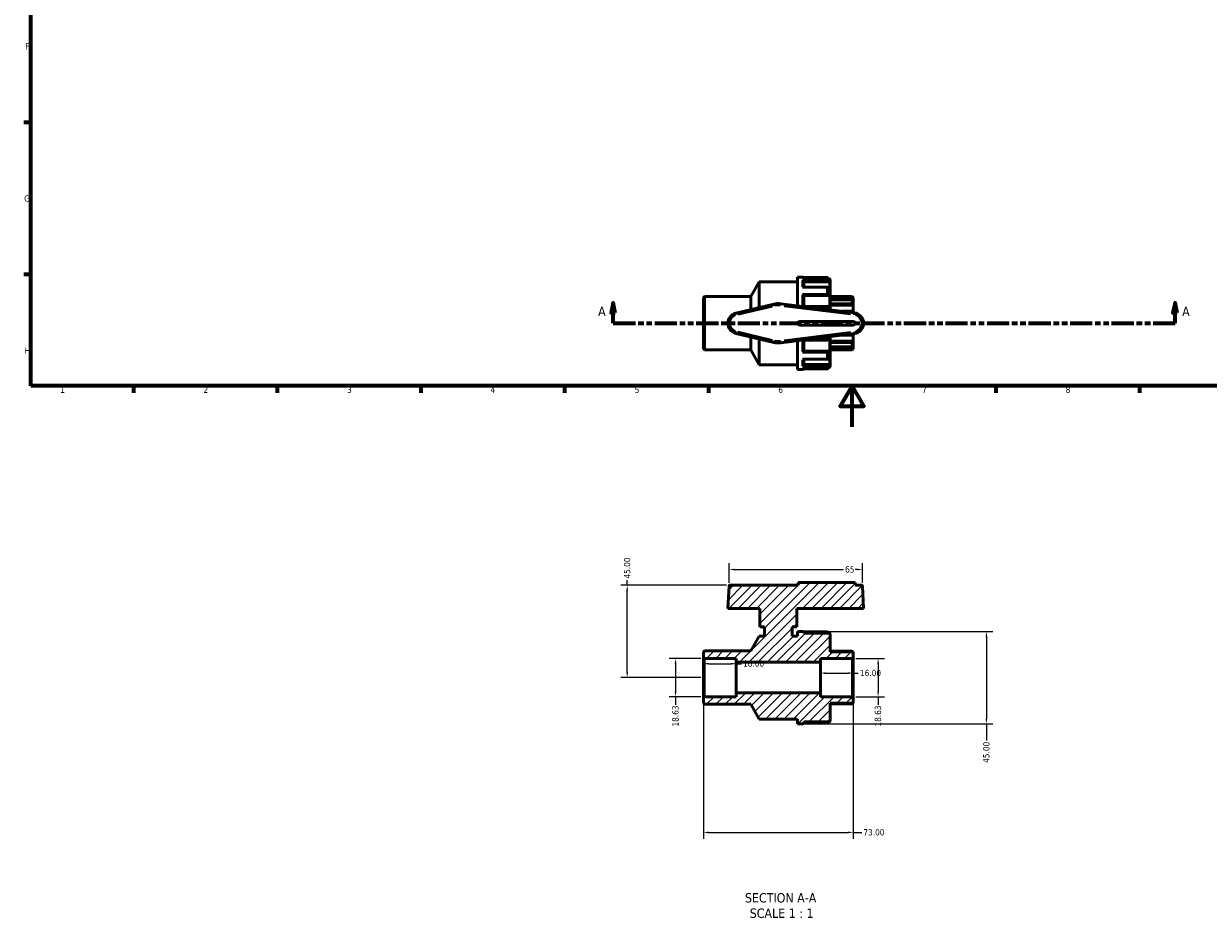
# Model space of a CAD drawing. Header units: millimetres. Extents: x 0 to 905, y -238 to 614.
# Tile 1 of 4: x 17 to 594, y -238 to 197. Entities that reach past the tile are written whole.
import ezdxf

# ---------------------------------------------------------------- set-up
doc = ezdxf.new("R2010")
doc.units = ezdxf.units.MM
doc.linetypes.add('DOUBLE_DASH_CHAIN', pattern=[1.2403, 0.6614, -0.0827, 0.1654, -0.0827, 0.1654, -0.0827])
for name, color, linetype, lineweight in [('Border (ANSI)', 7, 'Continuous', 70), ('Dimension (ANSI)', 7, 'Continuous', 25), ('Hatch (ANSI)', 7, 'Continuous', 18), ('Section Line (ANSI)', 7, 'DOUBLE_DASH_CHAIN', 70), ('Symbol (ANSI)', 7, 'Continuous', 25), ('Visible (ANSI)', 7, 'Continuous', 50), ('Visible Narrow (ANSI)', 7, 'Continuous', 35)]:
    doc.layers.add(name, color=color, linetype=linetype, lineweight=lineweight)
doc.styles.add('Label Text (ANSI)', font='tahoma.ttf')
doc.styles.add('Note Text (ANSI)', font='tahoma.ttf')
doc.dimstyles.new('Default - mm (ANSI)', dxfattribs={"dimtxt": 3.048, "dimasz": 2.5, "dimexe": 3.175, "dimexo": 1.6002, "dimgap": 0.8, "dimtad": 0, "dimtoh": 1, "dimrnd": 1e-08, "dimzin": 4, "dimdsep": 46, "dimtxsty": 'Note Text (ANSI)', "dimcen": 0.09, "dimdle": 10, "dimclrd": 256, "dimclre": 256, "dimclrt": 256, "dimadec": 1, "dimazin": 1, "dimtfac": 1, "dimtofl": 0, "dimtmove": 0, "dimatfit": 3, "dimfxl": 1, "dimtolj": 1, "dimtzin": 4, "dimlwd": -1, "dimlwe": -1, "dimarcsym": 0})

# ---------------------------------------------------------------- blocks, each defined once
blk = doc.blocks.new('Borders Default Border')
at = {"layer": 'Border (ANSI)'}
for p, q in [((20, 148.5), (16.55, 148.5)), ((20, 74.25), (16.55, 74.25)), ((70.08, 20), (70.08, 16.55)), ((140.17, 20), (140.17, 16.55)), ((210.25, 20), (210.25, 16.55)), ((280.33, 20), (280.33, 16.55)), ((350.42, 20), (350.42, 16.55)), ((490.58, 20), (490.58, 16.55)), ((560.67, 20), (560.67, 16.55))]:
    blk.add_line(p, q, dxfattribs=at)
at = {"layer": 'Border (ANSI)', "flags": 128}
for points in [[(20, 20), (20, 574), (821, 574), (821, 20), (20, 20)], [(420.5, 0), (420.5, 20), (414.73, 10), (426.27, 10), (420.5, 20)]]:
    blk.add_lwpolyline(points, dxfattribs=at)
at = {"layer": 'Border (ANSI)', "char_height": 3.05, "attachment_point": 7, "style": 'Note Text (ANSI)'}
for s, insert in [('F', (17.29, 184.1)), ('G', (16.81, 109.79)), ('H', (16.97, 35.6)), ('1', (34.35, 16.55)), ('2', (104.2, 16.55)), ('3', (174.26, 16.49)), ('4', (244.23, 16.55)), ('5', (314.48, 16.49)), ('6', (384.49, 16.49)), ('7', (454.6, 16.55)), ('8', (524.63, 16.48))]:
    blk.add_mtext(s, dxfattribs=dict(at, insert=insert))
blk = doc.blocks.new('2dTransSection0')
at = {"layer": 'Section Line (ANSI)', "linetype": 'Continuous'}
for p, q in [((304.01, 60.53), (303.01, 55.53)), ((304.01, 55.53), (304.01, 60.53)), ((305.01, 55.53), (304.01, 60.53)), ((577.95, 60.53), (576.95, 55.53)), ((577.95, 55.53), (577.95, 60.53)), ((578.95, 55.53), (577.95, 60.53)), ((303.01, 55.53), (305.01, 55.53)), ((304.01, 50.53), (304.01, 55.53)), ((576.95, 55.53), (578.95, 55.53)), ((577.95, 50.53), (577.95, 55.53)), ((304.01, 50.53), (314.66, 50.53)), ((567.3, 50.53), (577.95, 50.53))]:
    blk.add_line(p, q, dxfattribs=at)
at = {"layer": 'Section Line (ANSI)', "linetype": 'DOUBLE_DASH_CHAIN', "ltscale": 16.329199}
blk.add_line((304.01, 50.53), (577.95, 50.53), dxfattribs=at)
at = {"layer": 'Section Line (ANSI)', "linetype": 'Continuous', "flags": 128}
for points in [[(305.01, 55.53), (304.01, 60.53), (303.01, 55.53), (305.01, 55.53)], [(578.95, 55.53), (577.95, 60.53), (576.95, 55.53), (578.95, 55.53)]]:
    blk.add_lwpolyline(points, dxfattribs=at)
at = {"layer": 'Section Line (ANSI)'}
for points in [[(305.01, 55.53), (304.01, 60.53), (303.01, 55.53), (305.01, 55.53)], [(578.95, 55.53), (577.95, 60.53), (576.95, 55.53), (578.95, 55.53)]]:
    blk.add_solid(points, dxfattribs=at)
at = {"layer": 'Section Line (ANSI)', "char_height": 4.57, "attachment_point": 7, "style": 'Label Text (ANSI)'}
for insert in [(296.65, 54.03), (581.42, 54.03)]:
    blk.add_mtext('A', dxfattribs=dict(at, insert=insert))
blk = doc.blocks.new('*D7')
at = {"layer": 'Defpoints', "color": 0, "transparency": 16777216}
for p in [(348.38, -113.01), (334.4, -131.64), (348.38, -131.64)]:
    blk.add_point(p, dxfattribs=at)
at = {"layer": 'Dimension (ANSI)', "transparency": 16777216}
for p, q in [((346.78, -113.01), (331.23, -113.01)), ((334.4, -115.51), (334.4, -129.14)), ((346.78, -131.64), (331.23, -131.64)), ((334.4, -131.64), (334.4, -135.67))]:
    blk.add_line(p, q, dxfattribs=at)
for points in [[(333.99, -115.51), (334.82, -115.51), (334.4, -113.01)], [(333.99, -129.14), (334.82, -129.14), (334.4, -131.64)]]:
    blk.add_solid(points, dxfattribs=at)
at = {"layer": 'Dimension (ANSI)', "transparency": 16777216, "insert": (332.81, -146.2), "char_height": 3.048, "attachment_point": 1, "rotation": 90, "style": 'Note Text (ANSI)'}
blk.add_mtext('\\A1;18.63', dxfattribs=at)
blk = doc.blocks.new('*D8')
at = {"layer": 'Defpoints', "color": 0, "transparency": 16777216}
for p in [(364.01, -115.56), (348.01, -122.32), (364.01, -122.32)]:
    blk.add_point(p, dxfattribs=at)
at = {"layer": 'Dimension (ANSI)', "transparency": 16777216}
for p, q in [((350.51, -115.56), (361.51, -115.56)), ((364.01, -115.56), (366.51, -115.56))]:
    blk.add_line(p, q, dxfattribs=at)
for points in [[(350.51, -115.14), (350.51, -115.97), (348.01, -115.56)], [(361.51, -115.14), (361.51, -115.97), (364.01, -115.56)]]:
    blk.add_solid(points, dxfattribs=at)
at = {"layer": 'Dimension (ANSI)', "transparency": 16777216, "insert": (367.31, -113.97), "char_height": 3.048, "attachment_point": 1, "style": 'Note Text (ANSI)'}
blk.add_mtext('\\A1;16.00', dxfattribs=at)
blk = doc.blocks.new('*D9')
at = {"layer": 'Defpoints', "color": 0, "transparency": 16777216}
for p in [(421.01, -120.13), (405.01, -122.32), (421.01, -122.32)]:
    blk.add_point(p, dxfattribs=at)
at = {"layer": 'Dimension (ANSI)', "transparency": 16777216}
for p, q in [((407.51, -120.13), (418.51, -120.13)), ((421.01, -120.13), (423.51, -120.13))]:
    blk.add_line(p, q, dxfattribs=at)
for points in [[(407.51, -119.72), (407.51, -120.55), (405.01, -120.13)], [(418.51, -119.72), (418.51, -120.55), (421.01, -120.13)]]:
    blk.add_solid(points, dxfattribs=at)
at = {"layer": 'Dimension (ANSI)', "transparency": 16777216, "insert": (424.31, -118.55), "char_height": 3.048, "attachment_point": 1, "style": 'Note Text (ANSI)'}
blk.add_mtext('\\A1;16.00', dxfattribs=at)
blk = doc.blocks.new('*D10')
at = {"layer": 'Defpoints', "color": 0, "transparency": 16777216}
for p in [(420.64, -113.01), (420.64, -131.64), (433.16, -131.64)]:
    blk.add_point(p, dxfattribs=at)
at = {"layer": 'Dimension (ANSI)', "transparency": 16777216}
for p, q in [((422.24, -113.01), (436.33, -113.01)), ((433.16, -115.51), (433.16, -129.14)), ((422.24, -131.64), (436.33, -131.64)), ((433.16, -131.64), (433.16, -135.67))]:
    blk.add_line(p, q, dxfattribs=at)
for points in [[(432.74, -115.51), (433.57, -115.51), (433.16, -113.01)], [(432.74, -129.14), (433.57, -129.14), (433.16, -131.64)]]:
    blk.add_solid(points, dxfattribs=at)
at = {"layer": 'Dimension (ANSI)', "transparency": 16777216, "insert": (431.56, -146.2), "char_height": 3.048, "attachment_point": 1, "rotation": 90, "style": 'Note Text (ANSI)'}
blk.add_mtext('\\A1;18.63', dxfattribs=at)
blk = doc.blocks.new('*D11')
at = {"layer": 'Defpoints', "color": 0, "transparency": 16777216}
for p in [(396.35, -99.82), (396.35, -144.82), (485.97, -144.82)]:
    blk.add_point(p, dxfattribs=at)
at = {"layer": 'Dimension (ANSI)', "transparency": 16777216}
for p, q in [((397.95, -99.82), (489.15, -99.82)), ((485.97, -102.32), (485.97, -142.32)), ((397.95, -144.82), (489.15, -144.82)), ((485.97, -144.82), (485.97, -152.94))]:
    blk.add_line(p, q, dxfattribs=at)
for points in [[(485.56, -102.32), (486.39, -102.32), (485.97, -99.82)], [(485.56, -142.32), (486.39, -142.32), (485.97, -144.82)]]:
    blk.add_solid(points, dxfattribs=at)
at = {"layer": 'Dimension (ANSI)', "transparency": 16777216, "insert": (484.39, -163.91), "char_height": 3.048, "attachment_point": 1, "rotation": 90, "style": 'Note Text (ANSI)'}
blk.add_mtext('\\A1;45.00', dxfattribs=at)
blk = doc.blocks.new('*D12')
at = {"layer": 'Defpoints', "color": 0, "transparency": 16777216}
for p in [(425.53, -69.62), (360.49, -77.67), (425.53, -77.67)]:
    blk.add_point(p, dxfattribs=at)
at = {"layer": 'Dimension (ANSI)', "transparency": 16777216}
for p, q in [((360.49, -76.07), (360.49, -66.44)), ((425.53, -76.07), (425.53, -66.44)), ((362.99, -69.62), (416.25, -69.62)), ((423.03, -69.62), (422.03, -69.62))]:
    blk.add_line(p, q, dxfattribs=at)
for points in [[(362.99, -69.2), (362.99, -70.03), (360.49, -69.62)], [(423.03, -69.2), (423.03, -70.03), (425.53, -69.62)]]:
    blk.add_solid(points, dxfattribs=at)
at = {"layer": 'Dimension (ANSI)', "transparency": 16777216, "insert": (417.05, -68.03), "char_height": 3.048, "attachment_point": 1, "style": 'Note Text (ANSI)'}
blk.add_mtext('\\A1;65', dxfattribs=at)
blk = doc.blocks.new('*D13')
at = {"layer": 'Defpoints', "color": 0, "transparency": 16777216}
for p in [(348.01, -132.01), (421.01, -132.01), (421.01, -197.84)]:
    blk.add_point(p, dxfattribs=at)
at = {"layer": 'Dimension (ANSI)', "transparency": 16777216}
for p, q in [((348.01, -133.61), (348.01, -201.01)), ((421.01, -133.61), (421.01, -201.01)), ((350.51, -197.84), (418.51, -197.84)), ((421.01, -197.84), (425.18, -197.84))]:
    blk.add_line(p, q, dxfattribs=at)
for points in [[(350.51, -197.42), (350.51, -198.25), (348.01, -197.84)], [(418.51, -197.42), (418.51, -198.25), (421.01, -197.84)]]:
    blk.add_solid(points, dxfattribs=at)
at = {"layer": 'Dimension (ANSI)', "transparency": 16777216, "insert": (425.98, -196.25), "char_height": 3.048, "attachment_point": 1, "style": 'Note Text (ANSI)'}
blk.add_mtext('\\A1;73.00', dxfattribs=at)
blk = doc.blocks.new('*D14')
at = {"layer": 'Defpoints', "color": 0, "transparency": 16777216}
for p in [(310.82, -77.32), (360.86, -77.32), (348.38, -122.32)]:
    blk.add_point(p, dxfattribs=at)
at = {"layer": 'Dimension (ANSI)', "transparency": 16777216}
for p, q in [((310.82, -77.32), (310.82, -74.82)), ((359.26, -77.32), (307.65, -77.32)), ((310.82, -119.82), (310.82, -79.82)), ((346.78, -122.32), (307.65, -122.32))]:
    blk.add_line(p, q, dxfattribs=at)
for points in [[(310.41, -79.82), (311.24, -79.82), (310.82, -77.32)], [(310.41, -119.82), (311.24, -119.82), (310.82, -122.32)]]:
    blk.add_solid(points, dxfattribs=at)
at = {"layer": 'Dimension (ANSI)', "transparency": 16777216, "insert": (309.24, -74.02), "char_height": 3.048, "attachment_point": 1, "rotation": 90, "style": 'Note Text (ANSI)'}
blk.add_mtext('\\A1;45.00', dxfattribs=at)

msp = doc.modelspace()

# ---------------------------------------------------------------- hatches: boundary and pattern name
at = {"layer": 'Hatch (ANSI)'}
h = msp.add_hatch(dxfattribs=at)
h.set_pattern_fill('ANSI31', color=256, scale=25.4, style=0)
h.set_pattern_definition([(45, (0, 0), (-2.245064, 2.245064), [])])
edge = h.paths.add_edge_path()
edge.add_ellipse((409.437, -143.548), major_axis=(0, -0.373), ratio=1, start_angle=0, end_angle=90)
edge.add_line((409.81, -143.548), (409.81, -134.804))
edge.add_line((409.81, -134.804), (421.01, -134.804))
edge.add_line((421.01, -134.804), (421.01, -132.009))
edge.add_line((421.01, -132.009), (420.637, -131.636))
edge.add_line((420.637, -131.636), (405.01, -131.636))
edge.add_line((405.01, -131.636), (405.01, -129.773))
edge.add_line((405.01, -129.773), (364.01, -129.773))
edge.add_line((364.01, -129.773), (364.01, -131.636))
edge.add_line((364.01, -131.636), (348.383, -131.636))
edge.add_line((348.383, -131.636), (348.01, -132.009))
edge.add_line((348.01, -132.009), (348.01, -134.804))
edge.add_line((348.01, -134.804), (348.569, -135.363))
edge.add_line((348.569, -135.363), (371.048, -135.363))
edge.add_line((371.048, -135.363), (375.21, -142.571))
edge.add_line((375.21, -142.571), (393.81, -142.571))
edge.add_line((393.81, -142.571), (393.81, -144.821))
edge.add_line((393.81, -144.821), (396.351, -144.821))
edge.add_ellipse((396.351, -144.262), major_axis=(0, -0.559), ratio=1, start_angle=0, end_angle=90)
edge.add_line((396.91, -144.262), (396.91, -143.921))
edge.add_line((396.91, -143.921), (409.437, -143.921))
edge = h.paths.add_edge_path()
edge.add_ellipse((409.437, -101.094), major_axis=(0.373, 0), ratio=1, start_angle=0, end_angle=90)
edge.add_line((409.437, -100.721), (396.91, -100.721))
edge.add_line((396.91, -100.721), (396.91, -100.38))
edge.add_ellipse((396.351, -100.38), major_axis=(0.559, 0), ratio=1, start_angle=0, end_angle=90)
edge.add_line((396.351, -99.821), (393.81, -99.821))
edge.add_line((393.81, -99.821), (393.81, -102.071))
edge.add_line((393.81, -102.071), (391.26, -102.071))
edge.add_line((391.26, -102.071), (391.26, -97.571))
edge.add_line((391.26, -97.571), (393.51, -97.571))
edge.add_line((393.51, -97.571), (393.51, -88.571))
edge.add_line((393.51, -88.571), (426.1, -88.571))
edge.add_line((426.1, -88.571), (425.529, -77.674))
edge.add_ellipse((425.157, -77.694), major_axis=(0.372, 0.02), ratio=1, start_angle=0, end_angle=87)
edge.add_line((425.157, -77.321), (421.91, -77.321))
edge.add_line((421.91, -77.321), (421.91, -75.971))
edge.add_line((421.91, -75.971), (394.11, -75.971))
edge.add_line((394.11, -75.971), (394.11, -77.321))
edge.add_line((394.11, -77.321), (360.864, -77.321))
edge.add_ellipse((360.864, -77.694), major_axis=(0, 0.373), ratio=1, start_angle=0, end_angle=87)
edge.add_line((360.492, -77.674), (359.921, -88.571))
edge.add_line((359.921, -88.571), (375.51, -88.571))
edge.add_line((375.51, -88.571), (375.51, -97.571))
edge.add_line((375.51, -97.571), (377.76, -97.571))
edge.add_line((377.76, -97.571), (377.76, -102.071))
edge.add_line((377.76, -102.071), (375.21, -102.071))
edge.add_line((375.21, -102.071), (371.048, -109.279))
edge.add_line((371.048, -109.279), (348.569, -109.279))
edge.add_line((348.569, -109.279), (348.01, -109.838))
edge.add_line((348.01, -109.838), (348.01, -112.633))
edge.add_line((348.01, -112.633), (348.383, -113.005))
edge.add_line((348.383, -113.005), (364.01, -113.005))
edge.add_line((364.01, -113.005), (364.01, -114.869))
edge.add_line((364.01, -114.869), (405.01, -114.869))
edge.add_line((405.01, -114.869), (405.01, -113.005))
edge.add_line((405.01, -113.005), (420.637, -113.005))
edge.add_line((420.637, -113.005), (421.01, -112.633))
edge.add_line((421.01, -112.633), (421.01, -109.838))
edge.add_line((421.01, -109.838), (409.81, -109.838))
edge.add_line((409.81, -109.838), (409.81, -101.094))

# ---------------------------------------------------------------- linework, layer by layer
at = {"layer": 'Visible (ANSI)'}
for p, q in [((371.048, 63.57), (375.21, 70.779)), ((375.21, 58.179), (375.21, 70.779)), ((375.21, 70.779), (393.81, 70.779)), ((393.81, 59.037), (393.81, 73.029)), ((393.81, 73.029), (396.351, 73.029)), ((408.351, 72.774), (396.351, 72.774)), ((396.351, 71.481), (408.351, 71.481)), ((396.91, 70.992), (396.91, 68.106)), ((408.91, 70.693), (396.91, 70.693)), ((408.91, 72.209), (408.91, 70.992)), ((408.91, 72.129), (409.437, 72.129)), ((408.91, 70.992), (408.91, 70.693)), ((409.81, 71.756), (409.81, 57.049)), ((348.01, 63.012), (348.569, 63.57)), ((348.569, 63.57), (348.569, 37.487)), ((348.569, 63.57), (371.048, 63.57)), ((371.048, 57.192), (371.048, 63.57)), ((408.351, 68.106), (396.351, 68.106)), ((396.351, 64.574), (408.351, 64.574)), ((396.91, 64.292), (396.91, 58.729)), ((408.91, 64.119), (396.91, 64.119)), ((408.91, 67.617), (408.91, 64.292)), ((408.91, 64.292), (408.91, 64.119)), ((409.81, 63.57), (420.451, 63.57)), ((420.451, 63.477), (420.451, 63.57)), ((421.01, 63.012), (420.451, 63.57)), ((348.01, 38.046), (348.01, 63.012)), ((382.297, 59.86), (363.836, 55.481)), ((421.638, 55.58), (385.692, 60.045)), ((408.351, 58.729), (396.351, 58.729)), ((408.91, 58.446), (408.91, 57.161)), ((421.01, 62.843), (409.81, 62.843)), ((420.519, 61.99), (409.81, 61.99)), ((421.01, 59.291), (409.81, 59.291)), ((420.451, 60.09), (420.451, 61.919)), ((421.01, 63.012), (421.01, 62.843)), ((421.01, 62.843), (421.01, 61.692)), ((421.01, 61.692), (421.01, 59.291)), ((421.01, 59.291), (421.01, 56.277)), ((420.765, 56.334), (415.568, 56.334)), ((420.451, 55.727), (420.451, 56.01)), ((421.01, 56.277), (421.01, 55.658)), ((421.01, 51.429), (395.01, 51.429)), ((395.01, 49.629), (421.01, 49.629)), ((363.836, 45.577), (382.297, 41.198)), ((371.048, 37.487), (371.048, 43.866)), ((375.21, 30.279), (375.21, 42.879)), ((385.692, 41.012), (421.638, 45.478)), ((393.81, 28.029), (393.81, 42.021)), ((396.351, 42.329), (408.351, 42.329)), ((396.91, 42.329), (396.91, 36.766)), ((408.91, 43.897), (408.91, 42.612)), ((409.81, 44.009), (409.81, 29.301)), ((421.01, 41.767), (409.81, 41.767)), ((415.568, 44.724), (420.765, 44.724)), ((420.451, 45.048), (420.451, 45.331)), ((420.451, 39.139), (420.451, 40.968)), ((421.01, 45.4), (421.01, 44.781)), ((421.01, 44.781), (421.01, 41.767)), ((421.01, 41.767), (421.01, 39.366)), ((348.01, 38.046), (348.569, 37.487)), ((348.569, 37.487), (371.048, 37.487)), ((371.048, 37.487), (375.21, 30.279)), ((408.351, 36.483), (396.351, 36.483)), ((408.91, 36.939), (396.91, 36.939)), ((408.91, 36.939), (408.91, 36.766)), ((408.91, 36.766), (408.91, 33.441)), ((409.81, 39.068), (420.519, 39.068)), ((421.01, 38.214), (409.81, 38.214)), ((409.81, 37.487), (420.451, 37.487)), ((421.01, 38.046), (420.451, 37.487)), ((420.451, 37.487), (420.451, 37.58)), ((421.01, 39.366), (421.01, 38.214)), ((421.01, 38.214), (421.01, 38.046)), ((375.21, 30.279), (393.81, 30.279)), ((396.351, 32.951), (408.351, 32.951)), ((408.351, 29.576), (396.351, 29.576)), ((396.91, 32.951), (396.91, 30.066)), ((408.91, 30.365), (396.91, 30.365)), ((408.91, 30.365), (408.91, 30.066)), ((408.91, 30.066), (408.91, 28.849)), ((408.91, 28.929), (409.437, 28.929)), ((393.81, 28.029), (396.351, 28.029)), ((396.351, 28.283), (408.351, 28.283)), ((360.492, -77.674), (359.921, -88.571)), ((394.11, -77.321), (360.864, -77.321)), ((421.91, -75.971), (394.11, -75.971)), ((394.11, -75.971), (394.11, -77.321)), ((421.91, -77.321), (421.91, -75.971)), ((425.157, -77.321), (421.91, -77.321)), ((426.1, -88.571), (425.529, -77.674)), ((359.921, -88.571), (375.51, -88.571)), ((375.51, -88.571), (375.51, -97.571)), ((393.51, -97.571), (393.51, -88.571)), ((393.51, -88.571), (426.1, -88.571)), ((375.51, -97.571), (377.76, -97.571)), ((377.76, -97.571), (377.76, -102.071)), ((391.26, -102.071), (391.26, -97.571)), ((391.26, -97.571), (393.51, -97.571)), ((375.21, -102.071), (371.048, -109.279)), ((377.76, -102.071), (375.21, -102.071)), ((393.81, -102.071), (391.26, -102.071)), ((396.351, -99.821), (393.81, -99.821)), ((393.81, -99.821), (393.81, -102.071)), ((396.82, -100.076), (408.351, -100.076)), ((396.91, -100.721), (396.91, -100.38)), ((409.437, -100.721), (396.91, -100.721)), ((408.91, -100.641), (408.91, -100.721)), ((409.81, -109.838), (409.81, -101.094)), ((348.569, -109.279), (348.01, -109.838)), ((371.048, -109.279), (348.569, -109.279)), ((409.81, -109.515), (420.461, -109.515)), ((348.01, -109.838), (348.01, -112.633)), ((348.01, -112.633), (348.383, -113.005)), ((348.01, -112.633), (348.01, -132.009)), ((348.383, -113.005), (364.01, -113.005)), ((348.383, -131.636), (348.383, -113.005)), ((364.01, -113.005), (364.01, -114.869)), ((364.01, -114.869), (405.01, -114.869)), ((364.01, -129.773), (364.01, -114.869)), ((405.01, -114.869), (405.01, -113.005)), ((405.01, -113.005), (420.637, -113.005)), ((405.01, -129.773), (405.01, -114.869)), ((421.01, -109.838), (409.81, -109.838)), ((420.637, -113.005), (421.01, -112.633)), ((420.637, -113.005), (420.637, -131.636)), ((421.01, -112.633), (421.01, -109.838)), ((421.01, -132.009), (421.01, -112.633)), ((348.383, -131.636), (348.01, -132.009)), ((348.01, -132.009), (348.01, -134.804)), ((364.01, -131.636), (348.383, -131.636)), ((405.01, -129.773), (364.01, -129.773)), ((364.01, -129.773), (364.01, -131.636)), ((405.01, -131.636), (405.01, -129.773)), ((420.637, -131.636), (405.01, -131.636)), ((421.01, -132.009), (420.637, -131.636)), ((421.01, -134.804), (421.01, -132.009)), ((348.01, -134.804), (348.569, -135.363)), ((348.569, -135.363), (371.048, -135.363)), ((371.048, -135.363), (375.21, -142.571)), ((409.81, -143.548), (409.81, -134.804)), ((409.81, -134.804), (421.01, -134.804)), ((420.461, -135.127), (409.81, -135.127)), ((375.21, -142.571), (393.81, -142.571)), ((393.81, -142.571), (393.81, -144.821)), ((396.91, -144.262), (396.91, -143.921)), ((396.91, -143.921), (409.437, -143.921)), ((408.91, -143.921), (408.91, -144.001)), ((393.81, -144.821), (396.351, -144.821)), ((408.351, -144.566), (396.82, -144.566))]:
    msp.add_line(p, q, dxfattribs=at)
for centre, radius, start, end in [((396.351, 72.47), 0.559, 32.993868, 90), ((409.437, 71.756), 0.373, 0, 90), ((384.51, 50.529), 9.59, 82.918118, 103.342364), ((365.01, 50.529), 5.09, 103.342364, 256.657636), ((421.01, 50.529), 5.09, 277.081882, 82.918118), ((395.01, 50.529), 0.9, 90, 270), ((421.01, 50.529), 0.9, 270, 90), ((384.51, 50.529), 9.59, 256.657636, 277.081882), ((409.437, 29.301), 0.373, 270, 0), ((396.351, 28.588), 0.559, 270, 327.006132), ((360.864, -77.694), 0.373, 90, 177), ((425.157, -77.694), 0.373, 3, 90), ((396.351, -100.38), 0.559, 0, 90), ((409.437, -101.094), 0.373, 0, 90), ((396.351, -144.262), 0.559, 270, 0), ((409.437, -143.548), 0.373, 270, 0)]:
    msp.add_arc(centre, radius, start, end, dxfattribs=at)
for points, knots in [([(396.351, 71.481), (396.42, 71.481), (396.501, 71.467), (396.628, 71.421), (396.697, 71.381), (396.795, 71.296), (396.841, 71.236), (396.894, 71.124), (396.91, 71.052), (396.91, 70.992)], [0, 0, 0, 0, 0.020617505, 0.020617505, 0.041355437, 0.041355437, 0.062243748, 0.062243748, 0.083263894, 0.083263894, 0.083263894, 0.083263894]), ([(408.91, 72.209), (408.91, 72.279), (408.894, 72.361), (408.841, 72.49), (408.795, 72.56), (408.697, 72.659), (408.628, 72.705), (408.501, 72.758), (408.42, 72.774), (408.351, 72.774)], [-0.083263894, -0.083263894, -0.083263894, -0.083263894, -0.062243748, -0.062243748, -0.041355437, -0.041355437, -0.020617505, -0.020617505, 0, 0, 0, 0]), ([(408.351, 71.481), (408.42, 71.481), (408.501, 71.467), (408.628, 71.421), (408.697, 71.381), (408.795, 71.296), (408.841, 71.236), (408.894, 71.124), (408.91, 71.052), (408.91, 70.992)], [0, 0, 0, 0, 0.020617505, 0.020617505, 0.041355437, 0.041355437, 0.062243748, 0.062243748, 0.083263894, 0.083263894, 0.083263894, 0.083263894]), ([(396.351, 64.574), (396.42, 64.574), (396.501, 64.566), (396.628, 64.54), (396.697, 64.517), (396.795, 64.467), (396.841, 64.432), (396.894, 64.368), (396.91, 64.327), (396.91, 64.292)], [0, 0, 0, 0, 0.020617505, 0.020617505, 0.041355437, 0.041355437, 0.062243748, 0.062243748, 0.083263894, 0.083263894, 0.083263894, 0.083263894]), ([(408.91, 67.617), (408.91, 67.677), (408.894, 67.749), (408.841, 67.861), (408.795, 67.921), (408.697, 68.006), (408.628, 68.046), (408.501, 68.092), (408.42, 68.106), (408.351, 68.106)], [-0.083263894, -0.083263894, -0.083263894, -0.083263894, -0.062243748, -0.062243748, -0.041355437, -0.041355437, -0.020617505, -0.020617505, 0, 0, 0, 0]), ([(408.351, 64.574), (408.42, 64.574), (408.501, 64.566), (408.628, 64.54), (408.697, 64.517), (408.795, 64.467), (408.841, 64.432), (408.894, 64.368), (408.91, 64.327), (408.91, 64.292)], [0, 0, 0, 0, 0.020617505, 0.020617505, 0.041355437, 0.041355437, 0.062243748, 0.062243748, 0.083263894, 0.083263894, 0.083263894, 0.083263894]), ([(408.91, 58.446), (408.91, 58.481), (408.894, 58.522), (408.841, 58.587), (408.795, 58.622), (408.697, 58.671), (408.628, 58.694), (408.501, 58.721), (408.42, 58.729), (408.351, 58.729)], [-0.083263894, -0.083263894, -0.083263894, -0.083263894, -0.062243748, -0.062243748, -0.041355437, -0.041355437, -0.020617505, -0.020617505, 0, 0, 0, 0]), ([(421.01, 62.843), (420.945, 62.907), (420.876, 62.978), (420.74, 63.122), (420.673, 63.195), (420.572, 63.31), (420.529, 63.362), (420.483, 63.421), (420.471, 63.438), (420.455, 63.464), (420.451, 63.473), (420.451, 63.477)], [0.20096966, 0.20096966, 0.20096966, 0.20096966, 0.2281326, 0.2281326, 0.25705723, 0.25705723, 0.28082986, 0.28082986, 0.29271618, 0.29271618, 0.3046025, 0.3046025, 0.3046025, 0.3046025]), ([(420.451, 61.919), (420.451, 61.938), (420.455, 61.954), (420.471, 61.977), (420.483, 61.984), (420.529, 61.994), (420.572, 61.984), (420.673, 61.942), (420.74, 61.902), (420.876, 61.805), (420.945, 61.749), (421.01, 61.692)], [0.10539453, 0.10539453, 0.10539453, 0.10539453, 0.11728084, 0.11728084, 0.12916716, 0.12916716, 0.15293979, 0.15293979, 0.18186442, 0.18186442, 0.20902736, 0.20902736, 0.20902736, 0.20902736]), ([(421.01, 59.291), (420.945, 59.337), (420.876, 59.396), (420.74, 59.531), (420.673, 59.61), (420.572, 59.754), (420.529, 59.827), (420.483, 59.933), (420.471, 59.968), (420.455, 60.033), (420.451, 60.063), (420.451, 60.09)], [0.20096966, 0.20096966, 0.20096966, 0.20096966, 0.2281326, 0.2281326, 0.25705723, 0.25705723, 0.28082986, 0.28082986, 0.29271618, 0.29271618, 0.3046025, 0.3046025, 0.3046025, 0.3046025]), ([(420.451, 56.01), (420.451, 56.046), (420.455, 56.08), (420.471, 56.143), (420.483, 56.172), (420.529, 56.247), (420.572, 56.283), (420.673, 56.329), (420.74, 56.338), (420.876, 56.325), (420.945, 56.305), (421.01, 56.277)], [0.10539453, 0.10539453, 0.10539453, 0.10539453, 0.11728084, 0.11728084, 0.12916716, 0.12916716, 0.15293979, 0.15293979, 0.18186442, 0.18186442, 0.20902736, 0.20902736, 0.20902736, 0.20902736]), ([(408.351, 42.329), (408.42, 42.329), (408.501, 42.337), (408.628, 42.364), (408.697, 42.387), (408.795, 42.436), (408.841, 42.471), (408.894, 42.535), (408.91, 42.577), (408.91, 42.612)], [0, 0, 0, 0, 0.020617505, 0.020617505, 0.041355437, 0.041355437, 0.062243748, 0.062243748, 0.083263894, 0.083263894, 0.083263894, 0.083263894]), ([(421.01, 44.781), (420.945, 44.753), (420.876, 44.732), (420.74, 44.719), (420.673, 44.728), (420.572, 44.775), (420.529, 44.81), (420.483, 44.886), (420.471, 44.914), (420.455, 44.978), (420.451, 45.012), (420.451, 45.048)], [0.20096966, 0.20096966, 0.20096966, 0.20096966, 0.2281326, 0.2281326, 0.25705723, 0.25705723, 0.28082986, 0.28082986, 0.29271618, 0.29271618, 0.3046025, 0.3046025, 0.3046025, 0.3046025]), ([(420.451, 40.968), (420.451, 40.994), (420.455, 41.025), (420.471, 41.09), (420.483, 41.124), (420.529, 41.23), (420.572, 41.304), (420.673, 41.448), (420.74, 41.526), (420.876, 41.662), (420.945, 41.72), (421.01, 41.767)], [0.10539453, 0.10539453, 0.10539453, 0.10539453, 0.11728084, 0.11728084, 0.12916716, 0.12916716, 0.15293979, 0.15293979, 0.18186442, 0.18186442, 0.20902736, 0.20902736, 0.20902736, 0.20902736]), ([(396.91, 36.766), (396.91, 36.731), (396.894, 36.69), (396.841, 36.625), (396.795, 36.59), (396.697, 36.541), (396.628, 36.518), (396.501, 36.491), (396.42, 36.483), (396.351, 36.483)], [0.249835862, 0.249835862, 0.249835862, 0.249835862, 0.270856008, 0.270856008, 0.291744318, 0.291744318, 0.312482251, 0.312482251, 0.333099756, 0.333099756, 0.333099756, 0.333099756]), ([(408.91, 36.766), (408.91, 36.731), (408.894, 36.69), (408.841, 36.625), (408.795, 36.59), (408.697, 36.541), (408.628, 36.518), (408.501, 36.491), (408.42, 36.483), (408.351, 36.483)], [-0.083263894, -0.083263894, -0.083263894, -0.083263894, -0.062243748, -0.062243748, -0.041355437, -0.041355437, -0.020617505, -0.020617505, 0, 0, 0, 0]), ([(421.01, 39.366), (420.945, 39.309), (420.876, 39.252), (420.74, 39.156), (420.673, 39.116), (420.572, 39.074), (420.529, 39.063), (420.483, 39.073), (420.471, 39.081), (420.455, 39.104), (420.451, 39.119), (420.451, 39.139)], [0.20096966, 0.20096966, 0.20096966, 0.20096966, 0.2281326, 0.2281326, 0.25705723, 0.25705723, 0.28082986, 0.28082986, 0.29271618, 0.29271618, 0.3046025, 0.3046025, 0.3046025, 0.3046025]), ([(420.451, 37.58), (420.451, 37.585), (420.455, 37.594), (420.471, 37.62), (420.483, 37.637), (420.529, 37.696), (420.572, 37.748), (420.673, 37.863), (420.74, 37.936), (420.876, 38.08), (420.945, 38.15), (421.01, 38.214)], [0.10539453, 0.10539453, 0.10539453, 0.10539453, 0.11728084, 0.11728084, 0.12916716, 0.12916716, 0.15293979, 0.15293979, 0.18186442, 0.18186442, 0.20902736, 0.20902736, 0.20902736, 0.20902736]), ([(396.91, 30.066), (396.91, 30.005), (396.894, 29.934), (396.841, 29.822), (396.795, 29.762), (396.697, 29.676), (396.628, 29.636), (396.501, 29.59), (396.42, 29.576), (396.351, 29.576)], [0.249835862, 0.249835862, 0.249835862, 0.249835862, 0.270856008, 0.270856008, 0.291744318, 0.291744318, 0.312482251, 0.312482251, 0.333099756, 0.333099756, 0.333099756, 0.333099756]), ([(408.351, 32.951), (408.42, 32.951), (408.501, 32.965), (408.628, 33.011), (408.697, 33.051), (408.795, 33.137), (408.841, 33.197), (408.894, 33.309), (408.91, 33.38), (408.91, 33.441)], [0, 0, 0, 0, 0.020617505, 0.020617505, 0.041355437, 0.041355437, 0.062243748, 0.062243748, 0.083263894, 0.083263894, 0.083263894, 0.083263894]), ([(408.91, 30.066), (408.91, 30.005), (408.894, 29.934), (408.841, 29.822), (408.795, 29.762), (408.697, 29.676), (408.628, 29.636), (408.501, 29.59), (408.42, 29.576), (408.351, 29.576)], [-0.083263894, -0.083263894, -0.083263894, -0.083263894, -0.062243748, -0.062243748, -0.041355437, -0.041355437, -0.020617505, -0.020617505, 0, 0, 0, 0]), ([(408.351, 28.283), (408.42, 28.283), (408.501, 28.3), (408.628, 28.353), (408.697, 28.399), (408.795, 28.497), (408.841, 28.567), (408.894, 28.696), (408.91, 28.779), (408.91, 28.849)], [0, 0, 0, 0, 0.020617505, 0.020617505, 0.041355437, 0.041355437, 0.062243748, 0.062243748, 0.083263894, 0.083263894, 0.083263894, 0.083263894]), ([(408.351, -100.076), (408.42, -100.076), (408.501, -100.092), (408.628, -100.145), (408.697, -100.191), (408.795, -100.29), (408.841, -100.359), (408.894, -100.488), (408.91, -100.571), (408.91, -100.641)], [0, 0, 0, 0, 0.020617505, 0.020617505, 0.041355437, 0.041355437, 0.062243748, 0.062243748, 0.083263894, 0.083263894, 0.083263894, 0.083263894]), ([(420.865, -109.838), (420.847, -109.821), (420.828, -109.803), (420.74, -109.721), (420.673, -109.662), (420.572, -109.579), (420.529, -109.547), (420.483, -109.521), (420.471, -109.516), (420.463, -109.515), (420.462, -109.515), (420.461, -109.515)], [0.220645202, 0.220645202, 0.220645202, 0.220645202, 0.228132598, 0.228132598, 0.257057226, 0.257057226, 0.280829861, 0.280829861, 0.292716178, 0.292716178, 0.293756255, 0.293756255, 0.293756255, 0.293756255]), ([(420.461, -135.127), (420.462, -135.127), (420.463, -135.127), (420.471, -135.126), (420.483, -135.121), (420.529, -135.095), (420.572, -135.063), (420.673, -134.98), (420.74, -134.921), (420.828, -134.839), (420.847, -134.821), (420.865, -134.804)], [0.116240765, 0.116240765, 0.116240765, 0.116240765, 0.117280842, 0.117280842, 0.12916716, 0.12916716, 0.152939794, 0.152939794, 0.181864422, 0.181864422, 0.189351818, 0.189351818, 0.189351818, 0.189351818]), ([(408.91, -144.001), (408.91, -144.071), (408.894, -144.153), (408.841, -144.283), (408.795, -144.352), (408.697, -144.451), (408.628, -144.497), (408.501, -144.55), (408.42, -144.566), (408.351, -144.566)], [-0.083263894, -0.083263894, -0.083263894, -0.083263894, -0.062243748, -0.062243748, -0.041355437, -0.041355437, -0.020617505, -0.020617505, 0, 0, 0, 0])]:
    msp.add_open_spline(points, degree=3, knots=knots, dxfattribs=at)
at = {"layer": 'Visible Narrow (ANSI)'}
for p, q in [((396.351, 72.799), (396.351, 73.028)), ((396.351, 68.316), (396.351, 71.356)), ((408.351, 71.571), (408.351, 72.735)), ((409.437, 58.38), (409.437, 72.086)), ((396.351, 59.043), (396.351, 64.308)), ((408.351, 64.769), (408.351, 67.949)), ((381.506, 59.085), (364.89, 55.144)), ((364.976, 54.782), (381.592, 58.723)), ((382.422, 59.332), (382.304, 59.832)), ((382.508, 58.969), (382.43, 59.301)), ((385.58, 59.137), (385.622, 59.476)), ((385.626, 59.507), (385.689, 60.017)), ((387.373, 58.886), (419.724, 54.867)), ((419.77, 55.236), (387.419, 59.255)), ((408.351, 57.306), (408.351, 58.655)), ((419.919, 63.477), (410.342, 63.477)), ((410.342, 61.919), (419.919, 61.919)), ((419.919, 60.09), (410.342, 60.09)), ((363.961, 54.953), (363.842, 55.453)), ((364.047, 54.591), (363.968, 54.923)), ((418.29, 56.01), (420.337, 56.01)), ((421.525, 54.672), (421.567, 55.01)), ((421.571, 55.041), (421.634, 55.551)), ((364.047, 46.467), (363.968, 46.135)), ((381.592, 42.335), (364.976, 46.275)), ((421.525, 46.386), (421.567, 46.047)), ((363.961, 46.104), (363.842, 45.604)), ((364.89, 45.913), (381.506, 41.973)), ((382.422, 41.726), (382.304, 41.226)), ((382.508, 42.088), (382.43, 41.756)), ((385.622, 41.582), (385.58, 41.92)), ((385.626, 41.551), (385.689, 41.041)), ((419.724, 46.191), (387.373, 42.172)), ((387.419, 41.802), (419.77, 45.821)), ((396.351, 36.749), (396.351, 42.014)), ((408.351, 42.403), (408.351, 43.752)), ((409.437, 28.972), (409.437, 42.678)), ((410.342, 40.968), (419.919, 40.968)), ((420.337, 45.048), (418.29, 45.048)), ((421.571, 46.016), (421.634, 45.506)), ((408.351, 33.108), (408.351, 36.289)), ((419.919, 39.139), (410.342, 39.139)), ((410.342, 37.58), (419.919, 37.58)), ((396.351, 29.702), (396.351, 32.742)), ((408.351, 28.322), (408.351, 29.486)), ((396.351, 28.029), (396.351, 28.259))]:
    msp.add_line(p, q, dxfattribs=at)
for centre, radius, start, end in [((384.51, 50.529), 9.019, 83.939331, 102.321152), ((384.51, 50.529), 8.646, 83.939331, 102.321152), ((365.01, 50.529), 4.519, 111.008127, 248.991873), ((365.01, 50.529), 4.146, 111.008127, 248.991873), ((421.01, 50.529), 4.146, 285.373694, 74.626306), ((421.01, 50.529), 4.519, 285.373694, 74.626306), ((384.51, 50.529), 9.019, 257.678848, 276.060669), ((384.51, 50.529), 8.646, 257.678848, 276.060669)]:
    msp.add_arc(centre, radius, start, end, dxfattribs=at)

# ---------------------------------------------------------------- block references
msp.add_blockref('Borders Default Border', (0, 0))
at = {"layer": 'Section Line (ANSI)'}
msp.add_blockref('2dTransSection0', (0, 0), dxfattribs=at)

# ---------------------------------------------------------------- texts
at = {"layer": 'Symbol (ANSI)', "char_height": 4.572, "attachment_point": 7, "style": 'Label Text (ANSI)'}
for s, insert in [('SECTION A-A', (368.242, -232.115)), ('SCALE 1 : 1', (370.561, -239.628))]:
    msp.add_mtext(s, dxfattribs=dict(at, insert=insert))

# ---------------------------------------------------------------- dimensions: what is measured, and where the dimension line sits
at = {"layer": 'Dimension (ANSI)'}
for base, p1, p2, angle, override, picture, middle in [((310.825, -77.321), (348.383, -122.321), (360.864, -77.321), 90, {"dimtoh": 0, "dimdec": 2, "dimtp": 0, "dimtm": 0, "dimtdec": 2, "dimatfit": 2}, '*D14', (310.825, -68.935)), ((425.529, -69.617), (360.492, -77.674), (425.529, -77.674), 180, {"dimtoh": 0, "dimdec": 0, "dimtp": 0, "dimtm": 0, "dimtdec": 2, "dimatfit": 1}, '*D12', (419.141, -69.617)), ((485.974, -144.821), (396.351, -99.821), (396.351, -144.821), 90, {"dimtoh": 0, "dimdec": 2, "dimtp": 0, "dimtm": 0, "dimtdec": 2, "dimatfit": 2}, '*D11', (485.974, -158.821)), ((334.404, -131.636), (348.383, -113.005), (348.383, -131.636), 270, {"dimtoh": 0, "dimdec": 2, "dimtp": 0, "dimtm": 0, "dimtdec": 2, "dimatfit": 2}, '*D7', (334.404, -141.333)), ((433.158, -131.636), (420.637, -113.005), (420.637, -131.636), 270, {"dimtoh": 0, "dimdec": 2, "dimtp": 0, "dimtm": 0, "dimtdec": 2, "dimatfit": 2}, '*D10', (433.158, -141.333)), ((421.01, -120.135), (405.01, -122.321), (421.01, -122.321), 180, {"dimtoh": 0, "dimdec": 2, "dimse1": 1, "dimse2": 1, "dimtp": 0, "dimtm": 0, "dimtdec": 2, "dimatfit": 2}, '*D9', (429.206, -120.135))]:
    dim = msp.add_linear_dim(base=base, p1=p1, p2=p2, angle=angle, dimstyle='Default - mm (ANSI)', override=override, dxfattribs=at)
    dim.commit()
    dim.dimension.update_dxf_attribs({"geometry": picture, "text_midpoint": middle, "dimtype": 160})
for base, p1, p2, override, picture, middle in [((364.01, -115.556), (348.01, -122.321), (364.01, -122.321), {"dimtoh": 0, "dimdec": 2, "dimse1": 1, "dimse2": 1, "dimtp": 0, "dimtm": 0, "dimtdec": 2, "dimatfit": 2}, '*D8', (372.206, -115.556)), ((421.01, -197.836), (348.01, -132.009), (421.01, -132.009), {"dimtoh": 0, "dimdec": 2, "dimtp": 0, "dimtm": 0, "dimtdec": 2, "dimatfit": 2}, '*D13', (431.01, -197.836))]:
    dim = msp.add_linear_dim(base=base, p1=p1, p2=p2, dimstyle='Default - mm (ANSI)', override=override, dxfattribs=at)
    dim.commit()
    dim.dimension.update_dxf_attribs({"geometry": picture, "text_midpoint": middle, "dimtype": 160})

doc.saveas('drawing.dxf')
